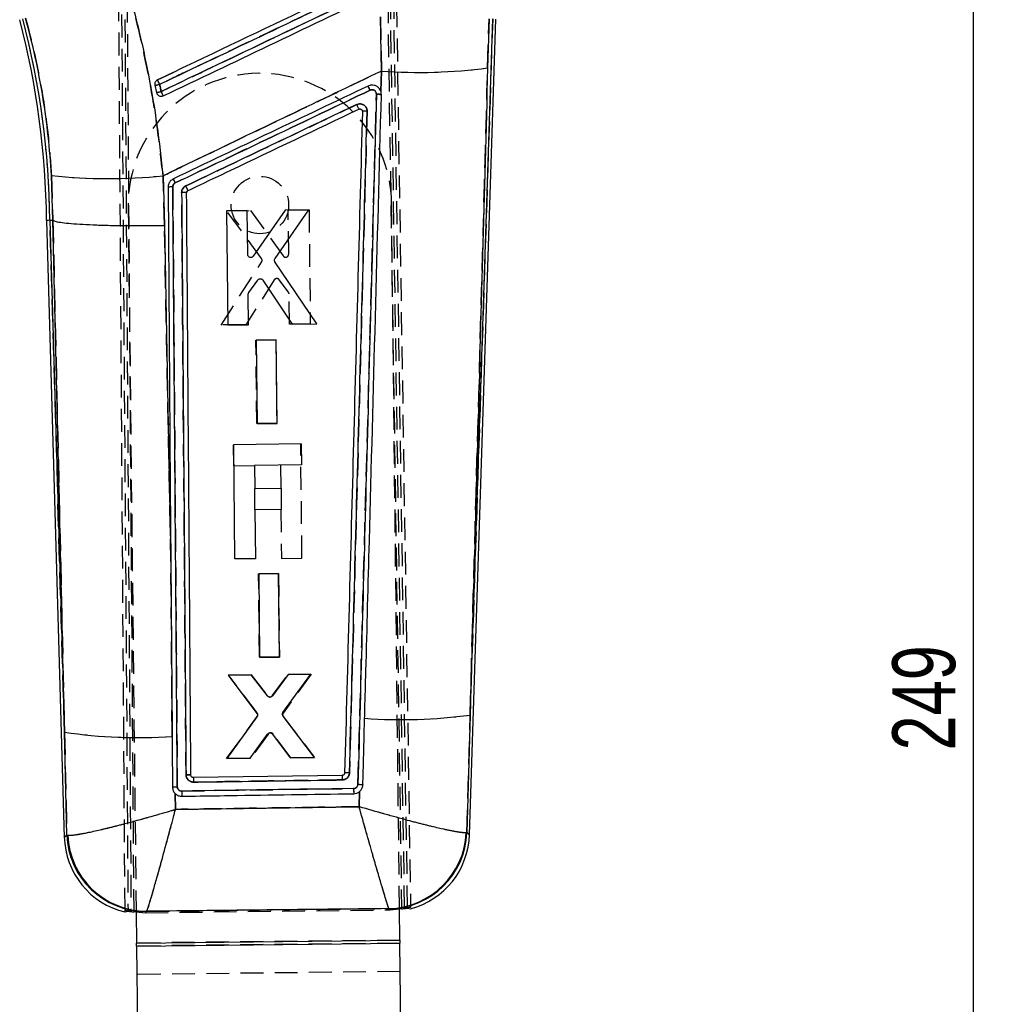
# Model space of a CAD drawing. Extents: x 59 to 551, y 29 to 426.
# Tile 16 of 20: x 235 to 316, y 296 to 378. Entities that reach past the tile are written whole.
import ezdxf

# ---------------------------------------------------------------- set-up
doc = ezdxf.new("R2010")
doc.units = 0
doc.header["$LTSCALE"] = 1.5
doc.linetypes.add('HIDDEN', pattern=[1.905, 1.27, -0.635])
doc.layers.get('0').update_dxf_attribs({"linetype": 'CONTINUOUS'})
doc.styles.add('SLDTEXTSTYLE0', font='TXT', dxfattribs={"width": 0.75})
doc.dimstyles.new('SLDDIMSTYLE0', dxfattribs={"dimtxt": 5.25, "dimasz": 4.953, "dimexe": 0, "dimexo": 0.0625, "dimgap": 1.3125, "dimtad": 1, "dimdec": 0, "dimrnd": 1e-09, "dimzin": 12, "dimtxsty": 'SLDTEXTSTYLE0', "dimsah": 1, "dimcen": 0.09, "dimazin": 3, "dimtfac": 1, "dimtdec": 0, "dimtofl": 0, "dimtmove": 0, "dimatfit": 3, "dimtolj": 1, "dimtzin": 12})

# ---------------------------------------------------------------- blocks, each defined once
blk = doc.blocks.new('_D_1')
at = {"color": 179, "linetype": 'CONTINUOUS'}
for p, q in [((252.981, 421.07), (315.907, 421.07)), ((314.407, 171.89), (314.407, 421.07)), ((300.907, 171.89), (315.907, 171.89))]:
    blk.add_line(p, q, dxfattribs=at)
for points in [[(314.407, 421.07), (313.645, 416.117), (315.169, 416.117)], [(314.407, 171.89), (315.169, 176.843), (313.645, 176.843)]]:
    blk.add_solid(points, dxfattribs=at)
at = {"color": 179, "linetype": 'CONTINUOUS', "insert": (307.639, 316.762, 0.1), "char_height": 5.25, "attachment_point": 1, "rotation": 90, "style": 'SLDTEXTSTYLE0'}
blk.add_mtext('249', dxfattribs=at)

msp = doc.modelspace()

# ---------------------------------------------------------------- linework, layer by layer
at = {"color": 7, "linetype": 'HIDDEN'}
for p, q in [((243.544278, 303.37817), (242.838531, 406.697207)), ((243.0566, 406.800726), (243.796113, 303.32245)), ((243.340659, 406.385862), (244.044784, 303.304476)), ((244.295302, 303.266072), (243.557605, 406.490051)), ((265.317033, 390.85319), (266.648263, 303.51763)), ((267.146052, 303.585985), (265.814061, 390.971475)), ((266.897852, 303.561994), (265.54695, 390.388915)), ((266.045157, 390.507424), (267.396569, 303.647743)), ((264.884764, 378.035688), (264.956773, 373.512366)), ((274.255469, 377.863222), (272.368614, 319.717803)), ((273.834052, 373.775893), (273.953564, 377.873012)), ((264.956773, 373.512366), (264.906713, 371.842646)), ((263.329693, 370.265373), (263.362092, 370.205813)), ((263.372855, 370.13615), (263.372878, 370.136985)), ((237.403593, 364.7898), (237.520772, 361.047403)), ((246.839906, 360.614867), (246.719523, 364.762732)), ((248.43466, 363.363066), (248.276285, 363.363841)), ((248.692165, 363.340118), (248.677896, 363.344469)), ((243.812773, 362.199807), (244.472212, 303.292097)), ((257.177258, 361.901679), (258.913733, 361.921446)), ((257.21772, 358.222024), (257.177258, 361.901679)), ((258.913733, 361.921446), (259.018789, 352.382154)), ((266.470823, 303.539374), (265.811395, 362.446071)), ((252.023156, 361.842991), (254.01708, 361.865693)), ((254.950245, 357.846857), (252.023156, 361.842991)), ((254.01708, 361.865693), (256.757307, 358.069823)), ((238.491978, 318.287351), (237.26683, 361.042337)), ((237.520772, 361.047403), (237.521722, 361.04706)), ((237.521722, 361.04706), (237.788054, 360.947908)), ((246.6886, 360.61252), (246.839906, 360.614867)), ((247.372582, 332.525463), (246.839906, 360.614867)), ((251.56749, 352.297426), (254.958821, 357.559801)), ((256.01256, 356.061817), (253.630913, 352.320873)), ((257.20413, 355.043047), (256.431922, 356.077627)), ((257.282209, 352.36241), (257.254332, 354.89458)), ((253.630913, 352.320873), (251.56749, 352.297426)), ((259.01879, 352.382154), (257.282209, 352.36241)), ((254.482935, 351.030723), (256.149166, 351.049693)), ((254.559665, 344.057002), (254.482935, 351.030723)), ((256.149166, 351.049693), (256.225971, 344.075949)), ((247.476339, 318.229401), (247.287409, 344.074437)), ((256.225971, 344.075949), (254.559665, 344.057002)), ((252.578733, 342.294784), (252.615539, 342.295193)), ((252.578733, 342.294784), (252.598363, 340.541155)), ((258.327501, 332.818673), (258.220715, 342.357942)), ((252.598363, 340.541155), (254.351988, 340.560788)), ((256.526585, 340.585129), (256.548179, 338.656054)), ((254.375423, 338.631728), (254.349777, 338.631445)), ((254.349777, 338.631445), (254.369565, 336.863668)), ((254.369565, 336.863668), (254.395257, 336.863958)), ((256.567969, 336.888277), (256.61374, 332.799488)), ((256.61374, 332.799488), (258.327501, 332.818673)), ((254.705313, 331.516997), (256.371546, 331.535966)), ((254.782024, 324.543365), (254.705313, 331.516997)), ((256.371546, 331.535966), (256.448333, 324.56232)), ((256.448333, 324.56232), (254.782024, 324.543365)), ((252.199835, 323.059605), (254.088924, 323.081122)), ((254.584138, 319.895097), (252.199835, 323.059605)), ((254.088924, 323.081122), (255.438832, 321.316571)), ((255.846492, 321.322398), (257.156355, 323.116043)), ((259.080963, 323.137955), (256.757594, 319.883802)), ((257.156355, 323.116043), (259.080963, 323.137955)), ((252.029794, 316.083261), (254.586597, 319.593274)), ((256.762403, 319.582247), (259.369025, 316.166745)), ((272.107198, 309.897126), (272.368614, 319.717803)), ((238.491978, 318.287351), (238.682649, 309.69669)), ((247.478531, 317.92538), (247.476339, 318.229401)), ((255.501698, 318.124959), (254.060603, 316.106365)), ((257.409099, 316.144453), (255.912827, 318.130412)), ((254.060603, 316.106365), (252.029794, 316.083261)), ((259.369025, 316.166745), (257.409099, 316.144453)), ((249.050816, 314.677493), (249.049702, 314.696909)), ((248.286172, 313.365066), (262.640209, 313.575872)), ((247.760841, 311.837026), (247.735714, 313.159705)), ((263.138606, 313.330696), (263.099481, 312.062645)), ((238.682649, 309.69669), (238.758634, 309.68059)), ((272.107198, 309.897126), (272.04916, 309.886121)), ((265.590849, 303.54602), (265.606578, 303.53316)), ((265.691845, 303.437167), (266.471064, 303.51782)), ((244.472458, 303.270173), (245.244236, 303.208267)), ((245.244236, 303.208267), (265.691845, 303.437167)), ((245.281887, 303.251469), (245.244236, 303.208267)), ((245.331123, 303.307959), (245.351761, 303.324324)), ((265.691845, 303.437167), (265.654221, 303.479524)), ((266.500181, 300.916796), (244.50156, 300.670532)), ((266.502979, 300.66681), (244.504358, 300.420546)), ((266.529564, 298.29196), (244.530943, 298.045696))]:
    msp.add_line(p, q, dxfattribs=at)
at = {"color": 7, "linetype": 'CONTINUOUS'}
for p, q in [((264.956773, 373.512366), (264.884764, 378.035688)), ((272.314208, 309.705229), (274.525694, 377.854445)), ((272.368614, 319.717803), (274.255469, 377.863222)), ((273.953564, 377.873012), (273.834052, 373.775893)), ((264.906713, 371.842646), (264.956773, 373.512366)), ((246.036659, 372.321391), (246.167432, 371.721202)), ((264.906713, 371.842646), (264.898768, 371.862316)), ((237.520772, 361.047403), (237.403593, 364.7898)), ((246.719523, 364.762732), (246.839906, 360.614867)), ((256.917044, 361.898163), (254.262478, 358.041891)), ((256.074078, 357.859434), (258.910977, 361.920097)), ((258.910977, 361.920097), (256.917044, 361.898163)), ((253.756852, 361.863391), (252.020369, 361.84428)), ((252.020369, 361.84428), (252.128887, 352.305026)), ((253.798773, 358.18375), (253.756852, 361.863391)), ((236.996508, 361.036935), (238.473329, 309.499049)), ((237.26683, 361.042337), (237.520772, 361.047403)), ((237.26683, 361.042337), (238.491978, 318.287351)), ((237.521722, 361.04706), (237.520772, 361.047403)), ((259.580215, 352.387124), (256.071932, 357.572259)), ((253.883525, 355.005876), (254.632379, 356.057481)), ((255.051988, 356.051066), (257.516785, 352.36437)), ((253.865474, 352.324159), (253.836657, 354.856321)), ((252.128887, 352.305026), (253.865474, 352.324159)), ((257.516785, 352.36437), (259.580215, 352.387124)), ((256.163891, 351.049544), (254.497652, 351.0312)), ((254.497652, 351.0312), (254.576982, 344.057494)), ((256.243295, 344.075845), (256.163891, 351.049544)), ((254.576982, 344.057494), (256.243295, 344.075845)), ((258.26318, 342.358419), (252.621197, 342.29526)), ((252.727985, 332.755984), (252.621197, 342.29526)), ((258.26318, 342.358419), (258.282811, 340.604791)), ((258.282811, 340.604791), (254.35459, 340.560817)), ((254.35459, 340.560817), (254.376185, 338.631735)), ((254.376185, 338.631735), (256.574587, 338.656345)), ((256.574587, 338.656345), (256.594376, 336.888575)), ((256.594376, 336.888575), (254.395974, 336.863966)), ((254.395974, 336.863966), (254.441747, 332.775169)), ((247.372582, 332.525463), (247.476339, 318.229401)), ((254.441747, 332.775169), (252.727985, 332.755984)), ((256.378404, 331.535728), (254.712165, 331.517392)), ((254.712165, 331.517392), (254.791509, 324.543775)), ((256.457825, 324.562126), (256.378404, 331.535728)), ((254.791509, 324.543775), (256.457825, 324.562126)), ((254.096043, 323.081785), (252.171426, 323.060611)), ((252.171426, 323.060611), (254.567062, 319.859282)), ((255.445731, 321.317912), (254.096043, 323.081785)), ((257.163486, 323.115536), (255.853417, 321.321213)), ((256.739718, 319.919222), (259.052584, 323.136323)), ((259.052584, 323.136323), (257.163486, 323.115536)), ((254.569004, 319.557698), (252.039495, 316.084692)), ((259.378755, 316.16553), (256.744019, 319.617429)), ((272.368614, 319.717803), (272.107198, 309.897126)), ((238.682649, 309.69669), (238.491978, 318.287351)), ((247.476339, 318.229401), (247.478531, 317.92538)), ((253.999428, 316.106283), (255.450868, 318.125242)), ((255.862015, 318.128997), (257.347938, 316.143164)), ((252.039495, 316.084692), (253.999428, 316.106283)), ((257.347938, 316.143164), (259.378755, 316.16553)), ((249.050816, 314.677493), (249.049702, 314.696909)), ((261.688208, 314.678841), (249.256601, 314.494238)), ((247.735714, 313.159705), (247.760841, 311.837026)), ((263.099481, 312.062645), (263.138606, 313.330696)), ((238.682649, 309.69669), (238.758634, 309.68059)), ((272.107198, 309.897126), (272.04916, 309.886121)), ((265.606578, 303.53316), (265.590849, 303.54602)), ((266.500181, 300.916796), (266.470823, 303.539374)), ((266.471064, 303.51782), (266.897852, 303.561994)), ((267.146052, 303.585985), (267.398265, 303.538689)), ((243.545027, 303.268739), (243.544278, 303.37817)), ((243.545027, 303.268739), (243.796113, 303.32245)), ((244.044784, 303.304476), (244.472458, 303.270173)), ((244.472212, 303.292097), (244.50156, 300.670532)), ((245.351761, 303.324324), (245.331123, 303.307959)), ((244.50156, 300.670532), (266.500181, 300.916796)), ((244.504358, 300.420546), (266.502979, 300.66681)), ((244.504358, 300.420546), (244.677487, 284.954918)), ((266.676109, 285.201178), (266.502979, 300.66681))]:
    msp.add_line(p, q, dxfattribs=at)
at = {"color": 8, "linetype": 'CONTINUOUS'}
for p, q in [((265.654221, 303.479524), (265.606578, 303.53316)), ((245.331123, 303.307959), (245.281887, 303.251469))]:
    msp.add_line(p, q, dxfattribs=at)
at = {"color": 7, "linetype": 'HIDDEN', "flags": 128}
for points in [[(246.258733, 372.774341), (246.987811, 373.121747), (247.622187, 373.424047)], [(237.521722, 361.04706), (238.146494, 333.509446), (238.491978, 318.287351)], [(238.682649, 309.69669), (238.496597, 309.521021), (238.473329, 309.499049)], [(272.314208, 309.705229), (272.291197, 309.72656), (272.107198, 309.897126)]]:
    msp.add_lwpolyline(points, dxfattribs=at)
at = {"color": 7, "linetype": 'CONTINUOUS', "flags": 128}
for points in [[(247.140787, 363.804163), (247.326966, 338.751615), (247.372582, 332.525463)], [(238.491978, 318.287351), (238.146494, 333.509446), (237.521722, 361.04706)], [(246.839906, 360.614867), (247.18644, 342.390389), (247.372582, 332.525463)], [(263.410431, 313.897089), (263.431189, 314.665036), (263.518742, 317.905725), (263.560315, 319.445254)], [(247.478531, 317.92538), (247.484294, 317.125567), (247.508927, 313.700454)], [(244.504358, 300.420546), (244.504036, 300.449402), (244.5037, 300.479201), (244.503358, 300.509823), (244.503007, 300.54113), (244.502652, 300.572992), (244.50229, 300.605272), (244.501925, 300.637831), (244.50156, 300.670532)], [(266.500181, 300.916796), (266.500547, 300.884095), (266.500911, 300.851536), (266.501273, 300.819257), (266.501629, 300.787394), (266.50198, 300.756083), (266.502323, 300.725465), (266.502657, 300.695663), (266.502979, 300.66681)]]:
    msp.add_lwpolyline(points, dxfattribs=at)
at = {"color": 8, "linetype": 'CONTINUOUS', "flags": 128}
for points in [[(238.473329, 309.499049), (238.496597, 309.521021), (238.682649, 309.69669)], [(272.107198, 309.897126), (272.291197, 309.72656), (272.314208, 309.705229)]]:
    msp.add_lwpolyline(points, dxfattribs=at)
at = {"color": 7, "linetype": 'HIDDEN'}
msp.add_circle((254.812084, 362.322939), 2.4, dxfattribs=at)
at = {"color": 7, "linetype": 'CONTINUOUS'}
for centre, radius, start, end in [((167.589741, 360.257211), 69.411145, 0.64393431, 14.64136779), ((167.589741, 360.257211), 69.681512, 0.64558282, 14.64136779), ((268.120194, 416.601648), 43.205248, 265.80113487, 277.59958173), ((218.451947, 359.180052), 30.951931, 25.29027938, 26.05326377), ((244.766719, 379.592657), 7.381332, 279.90689383, 283.08075193), ((243.258152, 386.515732), 15.077865, 281.12501448, 282.67621564), ((222.019975, 359.997292), 27.239316, 24.84233908, 25.6895176), ((246.710602, 363.854442), 19.092414, 24.98801687, 26.12646243), ((242.185554, 407.451784), 42.929151, 263.60443918, 276.06260954), ((234.261644, 357.843528), 14.894184, 25.13194588, 26.58227375), ((247.45087, 362.357211), 1.479804, 86.67965456, 102.09561035), ((230.744489, 355.220307), 19.880881, 24.69054849, 25.94054551), ((266.664597, 361.590823), 42.25974, 265.78741822, 277.75718584), ((244.658884, 359.657029), 41.826797, 261.52145157, 273.86538096), ((297.01539, 315.14339), 35.330236, 180.75337848, 181.37090462), ((308.368352, 314.136758), 45.730747, 180.70272942, 181.24179033), ((261.77781, 313.385759), 13.491654, 180.08787902, 181.92448339), ((245.068123, 309.688022), 6.5975, 181.28452295, 256.63547572), ((245.302712, 309.932147), 6.624248, 182.03698398, 270.24573845), ((245.395297, 309.967023), 6.642842, 182.47130973, 269.62448683), ((265.416477, 310.183056), 6.639326, 271.504968, 357.43667091), ((265.488514, 310.155847), 6.623739, 271.02131945, 357.76147227), ((265.720179, 309.91921), 6.5975, 284.71288054, 358.4879248)]:
    msp.add_arc(centre, radius, start, end, dxfattribs=at)
at = {"color": 7, "linetype": 'HIDDEN'}
for centre, radius, start, end in [((167.589741, 360.257211), 69.681512, 0.64558282, 14.64136779), ((268.120194, 416.601648), 43.205248, 265.80113487, 277.59958173), ((254.812084, 362.322939), 11, 0.64136779, 180.64136779), ((218.451947, 359.180052), 30.951931, 25.29027938, 26.05326377), ((244.766719, 379.592657), 7.381332, 279.90689383, 283.08075193), ((243.258152, 386.515732), 15.077865, 281.12501448, 282.67621564), ((222.019975, 359.997292), 27.239316, 24.84233908, 25.6895176), ((247.670972, 364.230927), 18.064583, 25.19244084, 26.39569468), ((242.185554, 407.451784), 42.929151, 263.60443918, 276.06260954), ((234.403846, 357.894635), 14.744156, 25.18685604, 26.65194303), ((247.450777, 362.356977), 1.480014, 86.67650872, 102.09017813), ((230.162329, 355.004606), 20.499973, 24.55863764, 25.77089935), ((266.664597, 361.590823), 42.25974, 265.78741822, 277.75718584), ((244.658884, 359.657029), 41.826797, 261.52145157, 273.86538096), ((292.312096, 314.844166), 30.624334, 180.30931136, 181.02172642), ((310.689259, 314.269561), 48.054057, 180.82712744, 181.34013475), ((288.258816, 313.866699), 39.975792, 180.71899115, 181.33880724), ((245.302712, 309.932147), 6.624248, 182.03698398, 270.24573845), ((245.395297, 309.967023), 6.642842, 182.47130973, 269.62448683), ((265.416477, 310.183056), 6.639326, 271.504968, 357.43667091), ((265.488514, 310.155847), 6.623739, 271.02131945, 357.76147227)]:
    msp.add_arc(centre, radius, start, end, dxfattribs=at)
at = {"color": 7, "linetype": 'CONTINUOUS'}
for points, knots in [([(243.53359, 381.30171), (243.904224, 379.96562), (244.645496, 377.293424), (245.529812, 373.176645), (246.251882, 368.996442), (246.563642, 366.17398), (246.719523, 364.762732)], [0, 0, 0, 0, 0.247644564, 0.49529228, 0.747643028, 1, 1, 1, 1]), ([(264.038357, 381.246575), (263.796888, 381.131508), (262.578055, 380.550699), (257.449705, 378.107043), (251.764661, 375.397972), (247.056956, 373.154703), (246.258733, 372.774341)], [0, 0, 0, 0, 0.0407439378, 0.2056576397, 0.8653138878, 1, 1, 1, 1]), ([(246.437292, 372.402855), (249.429383, 373.828187), (255.356181, 376.651514), (261.282938, 379.474952), (264.217625, 380.873003)], [0, 0, 0, 0, 0.5048410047, 1, 1, 1, 1]), ([(264.333774, 380.269119), (264.089421, 380.152711), (262.86765, 379.570671), (257.736232, 377.126063), (252.058272, 374.42124), (247.357708, 372.182104), (246.566857, 371.805378)], [0, 0, 0, 0, 0.041260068, 0.206300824, 0.866463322, 1, 1, 1, 1]), ([(246.738763, 371.441149), (249.699803, 372.852108), (255.621885, 375.674027), (261.543938, 378.496032), (264.504966, 379.907035)], [0, 0, 0, 0, 0.499999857, 1, 1, 1, 1]), ([(237.403593, 364.7898), (237.323577, 365.88674), (237.16355, 368.080566), (236.701227, 371.382705), (236.084414, 374.681998), (235.524271, 376.848709), (235.244203, 377.93205)], [0, 0, 0, 0, 0.247092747, 0.494173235, 0.747089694, 1, 1, 1, 1]), ([(264.956773, 373.512366), (262.373962, 372.274087), (257.121286, 369.755793), (251.042388, 366.838872), (247.546467, 365.159888), (246.719523, 364.762732)], [0, 0, 0, 0, 0.424811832, 0.863941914, 1, 1, 1, 1]), ([(273.834052, 373.775893), (273.550447, 363.323742), (273.061508, 345.304078), (272.57354, 327.28505), (272.368614, 319.717803)], [0, 0, 0, 0, 0.580041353, 1, 1, 1, 1]), ([(246.258733, 372.774341), (246.221118, 372.751869), (246.14416, 372.70589), (246.064016, 372.593359), (246.022955, 372.461312), (246.026722, 372.367454), (246.036481, 372.322215), (246.036659, 372.321391)], [0, 0, 0, 0, 0.240533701, 0.492123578, 0.743714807, 0.995330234, 1, 1, 1, 1]), ([(246.566857, 371.805378), (246.551651, 371.875504), (246.508462, 372.074669), (246.465274, 372.273823), (246.437292, 372.402855)], [0, 0, 0, 0, 0.352096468, 1, 1, 1, 1]), ([(263.852235, 372.261861), (261.140439, 370.969586), (255.716847, 368.385037), (250.293219, 365.800622), (247.581405, 364.508414)], [0, 0, 0, 0, 0.500000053, 1, 1, 1, 1]), ([(247.745828, 364.169152), (250.457758, 365.460953), (255.88115, 368.044333), (261.30447, 370.627926), (264.015895, 371.919611)], [0, 0, 0, 0, 0.500043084, 1, 1, 1, 1]), ([(264.898768, 371.862316), (264.869007, 371.920563), (264.799569, 372.056463), (264.617839, 372.221437), (264.376396, 372.327107), (264.106062, 372.352004), (263.937826, 372.292258), (263.852233, 372.261861)], [0, 0, 0, 0, 0.156872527, 0.366003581, 0.575002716, 0.783773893, 1, 1, 1, 1]), ([(264.015893, 371.919626), (264.057027, 371.93428), (264.13751, 371.962953), (264.266392, 371.950916), (264.381917, 371.900787), (264.473602, 371.81454), (264.53446, 371.702752), (264.540547, 371.619655), (264.54359, 371.578106)], [0, 0, 0, 0, 0.172889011, 0.338272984, 0.50369726, 0.669140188, 0.834570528, 1, 1, 1, 1]), ([(264.958798, 371.543148), (264.951379, 371.644107), (264.943843, 371.746644), (264.907276, 371.841192), (264.906713, 371.842646)], [0, 0, 0, 0, 0.984613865, 1, 1, 1, 1]), ([(246.167432, 371.721202), (246.180807, 371.679319), (246.208107, 371.593831), (246.276082, 371.516253), (246.320986, 371.482677), (246.329532, 371.476286)], [0, 0, 0, 0, 0.43747959, 0.892939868, 1, 1, 1, 1]), ([(246.329532, 371.476286), (246.369399, 371.453563), (246.449133, 371.408115), (246.588597, 371.395187), (246.685498, 371.416719), (246.732786, 371.438408), (246.738763, 371.441149)], [0, 0, 0, 0, 0.317993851, 0.635993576, 0.953988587, 1, 1, 1, 1]), ([(264.543599, 371.578106), (264.267163, 361.188814), (263.755889, 341.973575), (263.240053, 322.759164), (263.003119, 313.933597)], [0, 0, 0, 0, 0.5406798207, 1, 1, 1, 1]), ([(263.560315, 319.445254), (263.566668, 319.680593), (263.602184, 320.996169), (263.735459, 325.93525), (264.1971, 343.065552), (264.626415, 359.116178), (264.958806, 371.543148)], [0, 0, 0, 0, 0.0135521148, 0.0757581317, 0.2844188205, 1, 1, 1, 1]), ([(264.54359, 371.578106), (264.597747, 371.5764), (264.706062, 371.572989), (264.84381, 371.563706), (264.937988, 371.553179), (264.952027, 371.546422), (264.958799, 371.543163)], [0, 0, 0, 0, 0.254330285, 0.508661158, 0.762992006, 1, 1, 1, 1]), ([(262.900341, 370.718488), (262.65599, 370.60208), (260.27644, 369.468473), (255.517119, 367.201255), (251.002114, 365.050557), (248.62234, 363.916964)], [0, 0, 0, 0, 0.051342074, 0.499980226, 1, 1, 1, 1]), ([(248.807802, 363.524893), (249.023244, 363.627549), (250.216047, 364.195912), (254.974125, 366.46315), (259.516749, 368.627801), (263.082016, 370.326721)], [0, 0, 0, 0, 0.045279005, 0.250689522, 1, 1, 1, 1]), ([(263.372878, 370.136985), (263.126603, 360.926752), (262.634053, 342.506287), (262.137019, 324.08665), (261.888501, 314.876833)], [0, 0, 0, 0, 0.500000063, 1, 1, 1, 1]), ([(262.292649, 314.890229), (262.539596, 324.092117), (263.033925, 342.512048), (263.524072, 360.932774), (263.76936, 370.151215)], [0, 0, 0, 0, 0.499561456, 1, 1, 1, 1]), ([(263.76936, 370.151215), (263.765125, 370.214135), (263.75626, 370.345843), (263.663685, 370.52764), (263.516561, 370.674254), (263.328623, 370.762833), (263.11138, 370.790013), (262.973042, 370.743127), (262.900341, 370.718488)], [0, 0, 0, 0, 0.152254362, 0.318706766, 0.483138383, 0.649464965, 0.815783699, 1, 1, 1, 1]), ([(262.900341, 370.718488), (262.906085, 370.706286), (262.922629, 370.671142), (262.95835, 370.595033), (263.004841, 370.495489), (263.048151, 370.401923), (263.075171, 370.342757), (263.07991, 370.331655), (263.082016, 370.326721)], [0, 0, 0, 0, 0.063756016, 0.183630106, 0.398493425, 0.613350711, 0.828197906, 1, 1, 1, 1]), ([(263.082016, 370.326721), (263.10178, 370.333695), (263.144298, 370.348696), (263.214003, 370.343959), (263.279234, 370.316684), (263.33302, 370.269799), (263.352355, 370.227245), (263.362092, 370.205813)], [0, 0, 0, 0, 0.182249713, 0.392083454, 0.593524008, 0.795288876, 1, 1, 1, 1]), ([(263.362092, 370.205813), (263.362468, 370.204687), (263.369817, 370.182634), (263.371384, 370.159211), (263.37287, 370.136985)], [0, 0, 0, 0, 0.051073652, 1, 1, 1, 1]), ([(263.76936, 370.151215), (263.717164, 370.152097), (263.612772, 370.15386), (263.48211, 370.151365), (263.390836, 370.145467), (263.378849, 370.139256), (263.372855, 370.13615)], [0, 0, 0, 0, 0.2500001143, 0.4999997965, 0.749999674, 1, 1, 1, 1]), ([(247.581405, 364.508414), (247.50655, 364.463208), (247.356842, 364.372798), (247.206017, 364.153053), (247.145211, 363.953642), (247.141717, 363.835638), (247.140785, 363.804163)], [0, 0, 0, 0, 0.297195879, 0.594381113, 0.89180662, 1, 1, 1, 1]), ([(247.536577, 363.834531), (247.537012, 363.8494), (247.538655, 363.905428), (247.567516, 364.000227), (247.639219, 364.104682), (247.71033, 364.147685), (247.745828, 364.169152)], [0, 0, 0, 0, 0.107589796, 0.405411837, 0.703188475, 1, 1, 1, 1]), ([(247.913116, 313.731202), (247.85217, 321.963754), (247.767191, 333.442697), (247.641204, 350.14384), (247.576486, 358.612404), (247.536578, 363.834531)], [0, 0, 0, 0, 0.4929376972, 0.687320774, 1, 1, 1, 1]), ([(248.62234, 363.916964), (248.563424, 363.881252), (248.445593, 363.809827), (248.327072, 363.636503), (248.279749, 363.480057), (248.277001, 363.387877), (248.276285, 363.363841)], [0, 0, 0, 0, 0.2982187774, 0.596425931, 0.8947673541, 1, 1, 1, 1]), ([(248.692165, 363.340118), (248.685308, 363.343465), (248.671108, 363.350395), (248.576638, 363.358654), (248.438759, 363.363975), (248.330443, 363.363886), (248.276285, 363.363841)], [0, 0, 0, 0, 0.237382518, 0.491589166, 0.745793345, 1, 1, 1, 1]), ([(248.276285, 363.363841), (248.338143, 355.256603), (248.400073, 347.14002), (248.521799, 330.925666), (248.581819, 322.818517), (248.64177, 314.720714)], [0, 0, 0, 0, 0.5000000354, 0.5005764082, 1, 1, 1, 1]), ([(248.692165, 363.340118), (248.694099, 363.361972), (248.698107, 363.407253), (248.732002, 363.468237), (248.772632, 363.506345), (248.800327, 363.52095), (248.807804, 363.524893)], [0, 0, 0, 0, 0.285118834, 0.590779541, 0.889530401, 1, 1, 1, 1]), ([(249.049702, 314.696909), (249.048461, 314.869489), (249.039457, 316.122259), (248.999325, 321.695797), (248.883073, 337.737555), (248.77151, 352.699243), (248.692165, 363.340118)], [0, 0, 0, 0, 0.010643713, 0.077263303, 0.343742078, 1, 1, 1, 1]), ([(237.26683, 361.042337), (237.087148, 361.038845), (236.906908, 361.035342), (236.997064, 361.036952), (236.997343, 361.036957)], [0, 0, 0, 0, 0.996905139, 1, 1, 1, 1]), ([(237.521722, 361.04706), (237.592852, 361.013494), (237.735112, 360.94636), (238.266156, 360.854947), (239.02028, 360.77404), (239.990751, 360.705925), (241.15191, 360.653068), (242.465462, 360.616337), (243.899296, 360.597518), (245.322942, 360.596572), (246.313643, 360.6066), (246.789474, 360.614075), (246.839906, 360.614867)], [0, 0, 0, 0, 0.1120074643, 0.22401498, 0.3360223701, 0.4480298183, 0.5600393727, 0.6720490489, 0.784062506, 0.8960760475, 0.9889854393, 1, 1, 1, 1]), ([(253.996301, 357.93873), (253.969029, 357.947877), (253.914491, 357.966169), (253.850559, 358.025933), (253.807652, 358.100612), (253.801685, 358.156482), (253.798773, 358.18375)], [0, 0, 0, 0, 0.252651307, 0.505264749, 0.758535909, 1, 1, 1, 1]), ([(254.262478, 358.041891), (254.24393, 358.019971), (254.206832, 357.976128), (254.127737, 357.938702), (254.0547, 357.928504), (254.011491, 357.93607), (253.996301, 357.93873)], [0, 0, 0, 0, 0.282595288, 0.565232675, 0.84715248, 1, 1, 1, 1]), ([(256.071932, 357.572259), (256.058262, 357.597573), (256.030921, 357.648203), (256.025061, 357.735708), (256.042432, 357.808033), (256.065761, 357.845925), (256.074078, 357.859434)], [0, 0, 0, 0, 0.281241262, 0.562479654, 0.844020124, 1, 1, 1, 1]), ([(254.632379, 356.057481), (254.651536, 356.079211), (254.68985, 356.122671), (254.770373, 356.158754), (254.84751, 356.168026), (254.893855, 356.157638), (254.912165, 356.153534)], [0, 0, 0, 0, 0.274030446, 0.548085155, 0.821460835, 1, 1, 1, 1]), ([(254.912165, 356.153534), (254.939233, 356.142938), (254.994864, 356.121161), (255.03261, 356.074847), (255.05199, 356.051066)], [0, 0, 0, 0, 0.486547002, 1, 1, 1, 1]), ([(253.836657, 354.856321), (253.838831, 354.885026), (253.842889, 354.938618), (253.870639, 354.984547), (253.883525, 355.005876)], [0, 0, 0, 0, 0.535614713, 1, 1, 1, 1]), ([(255.622077, 321.219922), (255.593576, 321.225844), (255.536576, 321.237688), (255.478676, 321.279062), (255.452881, 321.309481), (255.445731, 321.317912)], [0, 0, 0, 0, 0.419563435, 0.839112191, 1, 1, 1, 1]), ([(255.853417, 321.321213), (255.838867, 321.304802), (255.804933, 321.266528), (255.732333, 321.228427), (255.666246, 321.216921), (255.629648, 321.219408), (255.622077, 321.219922)], [0, 0, 0, 0, 0.249297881, 0.581409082, 0.913405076, 1, 1, 1, 1]), ([(254.56706, 319.859282), (254.581953, 319.834603), (254.61174, 319.785242), (254.621755, 319.698056), (254.606883, 319.619032), (254.580397, 319.576145), (254.569004, 319.557698)], [0, 0, 0, 0, 0.26625549, 0.532527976, 0.798927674, 1, 1, 1, 1]), ([(256.744019, 319.617429), (256.728913, 319.641903), (256.698704, 319.690847), (256.687839, 319.777722), (256.701939, 319.857101), (256.728277, 319.900409), (256.739718, 319.919222)], [0, 0, 0, 0, 0.265316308, 0.530601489, 0.796084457, 1, 1, 1, 1]), ([(255.450868, 318.125242), (255.470457, 318.146993), (255.509636, 318.190499), (255.591484, 318.226246), (255.657281, 318.233021), (255.692862, 318.228277), (255.699749, 318.227359)], [0, 0, 0, 0, 0.30893709, 0.617906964, 0.92604612, 1, 1, 1, 1]), ([(255.699749, 318.227359), (255.727746, 318.219743), (255.783738, 318.20451), (255.83537, 318.162296), (255.857665, 318.134435), (255.862017, 318.128997)], [0, 0, 0, 0, 0.445929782, 0.891840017, 1, 1, 1, 1]), ([(249.049702, 314.696909), (249.043391, 314.700359), (249.030668, 314.707314), (248.936757, 314.715543), (248.801874, 314.720777), (248.695138, 314.720735), (248.64177, 314.720714)], [0, 0, 0, 0, 0.246980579, 0.497986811, 0.748991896, 1, 1, 1, 1]), ([(248.64177, 314.720714), (248.641956, 314.712336), (248.643667, 314.635612), (248.676491, 314.49085), (248.790145, 314.30792), (248.961115, 314.175716), (249.130013, 314.120122), (249.22896, 314.116584), (249.259391, 314.115496)], [0, 0, 0, 0, 0.026320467, 0.241049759, 0.455801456, 0.690181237, 0.904717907, 1, 1, 1, 1]), ([(249.256601, 314.494238), (249.233418, 314.496358), (249.187052, 314.500597), (249.125125, 314.53562), (249.07822, 314.587424), (249.05639, 314.638486), (249.051981, 314.66934), (249.050816, 314.677493)], [0, 0, 0, 0, 0.22977266, 0.459551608, 0.688981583, 0.917817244, 1, 1, 1, 1]), ([(249.256601, 314.494238), (249.256474, 314.489748), (249.256221, 314.480767), (249.256544, 314.410753), (249.257414, 314.304579), (249.258475, 314.197816), (249.259208, 314.131925), (249.259391, 314.115496)], [0, 0, 0, 0, 0.2243485, 0.448695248, 0.673042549, 0.918473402, 1, 1, 1, 1]), ([(249.259391, 314.115496), (249.530027, 314.119467), (250.883206, 314.139322), (255.028496, 314.200166), (258.903154, 314.257098), (261.695267, 314.298124)], [0, 0, 0, 0, 0.065287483, 0.326437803, 1, 1, 1, 1]), ([(261.888502, 314.876833), (261.885584, 314.854025), (261.879747, 314.808411), (261.842817, 314.748448), (261.78971, 314.703782), (261.734691, 314.682263), (261.700009, 314.679716), (261.688208, 314.678849)], [0, 0, 0, 0, 0.221137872, 0.442249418, 0.663662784, 0.88556352, 1, 1, 1, 1]), ([(261.695267, 314.298139), (261.76373, 314.306326), (261.90065, 314.3227), (262.081273, 314.43159), (262.216172, 314.589109), (262.281527, 314.752427), (262.289837, 314.855394), (262.292649, 314.890229)], [0, 0, 0, 0, 0.221611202, 0.443201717, 0.664848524, 0.886612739, 1, 1, 1, 1]), ([(262.292649, 314.890229), (262.239698, 314.891306), (262.133795, 314.89346), (262.000361, 314.891387), (261.906948, 314.885766), (261.894645, 314.879637), (261.888494, 314.876572)], [0, 0, 0, 0, 0.250000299, 0.500000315, 0.75000032, 1, 1, 1, 1]), ([(247.508927, 313.700454), (247.513483, 313.703539), (247.522657, 313.709752), (247.592259, 313.718537), (247.696272, 313.725686), (247.810307, 313.729888), (247.885147, 313.730845), (247.913116, 313.731202)], [0, 0, 0, 0, 0.2129081, 0.428793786, 0.644679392, 0.867207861, 1, 1, 1, 1]), ([(247.508927, 313.700454), (247.521527, 313.598189), (247.544852, 313.408869), (247.66012, 313.237414), (247.728126, 313.167505), (247.735714, 313.159705)], [0, 0, 0, 0, 0.510678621, 0.94540593, 1, 1, 1, 1]), ([(248.286172, 313.365066), (248.244898, 313.368742), (248.161516, 313.376168), (248.049889, 313.438897), (247.965232, 313.532323), (247.92019, 313.63568), (247.915122, 313.704116), (247.913116, 313.731202)], [0, 0, 0, 0, 0.212863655, 0.430023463, 0.644687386, 0.859372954, 1, 1, 1, 1]), ([(262.641045, 313.57588), (257.856849, 313.507808), (253.071857, 313.439726), (248.286968, 313.365078), (248.286172, 313.365066)], [0, 0, 0, 0, 0.999833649, 1, 1, 1, 1]), ([(263.003129, 313.933597), (263.001356, 313.912063), (262.996192, 313.849345), (262.95603, 313.750333), (262.87403, 313.655463), (262.76473, 313.590288), (262.682183, 313.580677), (262.641044, 313.575887)], [0, 0, 0, 0, 0.115793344, 0.337256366, 0.558669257, 0.780059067, 1, 1, 1, 1]), ([(263.003119, 313.933597), (263.056504, 313.931716), (263.163274, 313.927955), (263.298089, 313.918302), (263.39099, 313.907407), (263.40404, 313.900481), (263.410431, 313.897089)], [0, 0, 0, 0, 0.252537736, 0.505074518, 0.75761054, 1, 1, 1, 1]), ([(263.138606, 313.330696), (263.154111, 313.344585), (263.234091, 313.416228), (263.347296, 313.578917), (263.40344, 313.768967), (263.409302, 313.87627), (263.410439, 313.897089)], [0, 0, 0, 0, 0.096836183, 0.499510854, 0.902892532, 1, 1, 1, 1]), ([(247.735714, 313.159705), (247.786543, 313.116253), (247.903542, 313.016236), (248.102773, 312.942247), (248.24169, 312.935287), (248.293766, 312.932679)], [0, 0, 0, 0, 0.324415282, 0.746740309, 1, 1, 1, 1]), ([(248.293766, 312.932679), (248.535375, 312.936338), (249.859521, 312.956396), (254.644364, 313.028391), (259.187628, 313.094973), (262.648345, 313.145691)], [0, 0, 0, 0, 0.050494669, 0.276738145, 1, 1, 1, 1]), ([(262.648345, 313.145698), (262.735638, 313.155667), (262.91107, 313.175703), (263.067991, 313.270921), (263.136829, 313.329191), (263.138606, 313.330696)], [0, 0, 0, 0, 0.491046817, 0.986857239, 1, 1, 1, 1]), ([(238.758634, 309.68059), (238.960089, 309.682419), (239.346807, 309.68593), (240.575114, 309.924031), (241.90806, 310.230405), (243.438339, 310.61482), (245.197942, 311.091038), (246.731797, 311.531465), (247.535135, 311.769608), (247.754546, 311.835146), (247.760841, 311.837026)], [0, 0, 0, 0, 0.1967579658, 0.3777007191, 0.5053076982, 0.6329408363, 0.8098473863, 0.9480611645, 0.9985099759, 1, 1, 1, 1]), ([(245.351761, 303.324324), (245.407494, 303.466639), (245.514482, 303.739828), (245.8454, 304.842986), (246.20261, 306.089981), (246.611425, 307.555527), (247.080133, 309.27626), (247.487796, 310.802585), (247.700936, 311.609696), (247.759171, 311.830688), (247.760841, 311.837026)], [0, 0, 0, 0, 0.196757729, 0.3777005, 0.505307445, 0.632939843, 0.809846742, 0.9480609, 0.998510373, 1, 1, 1, 1]), ([(247.760841, 311.837026), (250.280981, 311.874741), (255.39384, 311.951257), (260.50674, 312.025166), (263.099481, 312.062645)], [0, 0, 0, 0, 0.4929023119, 1, 1, 1, 1]), ([(265.590849, 303.54602), (265.567855, 303.604768), (265.521864, 303.72227), (265.380926, 304.160492), (265.192765, 304.773219), (264.943259, 305.608104), (264.624685, 306.695453), (264.204871, 308.149982), (263.694243, 309.943068), (263.302514, 311.336167), (263.101246, 312.056326), (263.099481, 312.062645)], [0, 0, 0, 0, 0.106348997, 0.212706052, 0.31593182, 0.419168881, 0.545359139, 0.671572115, 0.830899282, 0.99851643, 1, 1, 1, 1]), ([(272.04916, 309.886121), (271.963551, 309.883394), (271.792326, 309.877939), (271.279455, 309.951032), (270.598919, 310.080431), (269.699887, 310.277718), (268.555204, 310.554109), (267.050024, 310.943167), (265.222906, 311.443901), (263.823844, 311.847896), (263.105781, 312.060777), (263.099481, 312.062645)], [0, 0, 0, 0, 0.106349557, 0.212707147, 0.315933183, 0.4191703, 0.545360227, 0.671573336, 0.830900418, 0.998516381, 1, 1, 1, 1]), ([(265.590849, 303.54602), (262.191567, 303.508711), (255.4452, 303.434667), (248.698841, 303.360915), (245.351761, 303.324324)], [0, 0, 0, 0, 0.503868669, 1, 1, 1, 1]), ([(266.648263, 303.51763), (266.704802, 303.526649), (266.817888, 303.544688), (266.96827, 303.568974), (267.081037, 303.585267), (267.134289, 303.589501), (267.14334, 303.586796), (267.146052, 303.585985)], [0, 0, 0, 0, 0.227713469, 0.455465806, 0.681931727, 0.904686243, 1, 1, 1, 1]), ([(267.396569, 303.647743), (267.396569, 303.647748), (267.396568, 303.647771), (267.396559, 303.647953), (267.396466, 303.64847), (267.394995, 303.65058), (267.381416, 303.652479), (267.326237, 303.645916), (267.215508, 303.625479), (267.068119, 303.595913), (266.955524, 303.573483), (266.897852, 303.561994)], [0, 0, 0, 0, 0.0004401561, 0.0022034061, 0.0092546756, 0.0374667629, 0.1507673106, 0.3576804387, 0.5652133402, 0.7772963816, 1, 1, 1, 1]), ([(244.044784, 303.304476), (243.987788, 303.314422), (243.873782, 303.334316), (243.722258, 303.360985), (243.609366, 303.378822), (243.551967, 303.384017), (243.546406, 303.379788), (243.544278, 303.37817)], [0, 0, 0, 0, 0.2193191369, 0.4386989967, 0.6561232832, 0.8683698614, 1, 1, 1, 1]), ([(243.796113, 303.32245), (243.805259, 303.323875), (243.823549, 303.326724), (243.916874, 303.317002), (244.047724, 303.299808), (244.181962, 303.281306), (244.266503, 303.269943), (244.295302, 303.266072)], [0, 0, 0, 0, 0.219330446, 0.438615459, 0.659397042, 0.883973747, 1, 1, 1, 1])]:
    msp.add_open_spline(points, degree=3, knots=knots, dxfattribs=at)
at = {"color": 7, "linetype": 'HIDDEN'}
for points, knots in [([(246.719523, 364.762732), (246.566889, 366.147847), (246.261623, 368.918039), (245.549807, 373.073065), (244.66551, 377.217305), (243.910895, 379.940246), (243.53359, 381.30171)], [0, 0, 0, 0, 0.247683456, 0.495360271, 0.747681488, 1, 1, 1, 1]), ([(264.217625, 380.873003), (263.97327, 380.756595), (262.751497, 380.174556), (257.620057, 377.729986), (251.937628, 375.023023), (247.23261, 372.781717), (246.437292, 372.402855)], [0, 0, 0, 0, 0.041229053, 0.206145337, 0.865809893, 1, 1, 1, 1]), ([(246.566857, 371.805378), (246.811214, 371.921781), (248.032995, 372.503796), (253.164494, 374.948212), (258.842434, 377.653076), (263.542935, 379.892367), (264.333774, 380.269119)], [0, 0, 0, 0, 0.041260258, 0.206300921, 0.866463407, 1, 1, 1, 1]), ([(235.244203, 377.93205), (235.518106, 376.87413), (236.065919, 374.758267), (236.684147, 371.486648), (237.156609, 368.159119), (237.321264, 365.912926), (237.403593, 364.7898)], [0, 0, 0, 0, 0.247016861, 0.494038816, 0.74701285, 1, 1, 1, 1]), ([(246.719523, 364.762732), (247.546454, 365.159883), (251.107618, 366.870207), (257.186538, 369.787082), (262.439228, 372.305379), (264.956773, 373.512366)], [0, 0, 0, 0, 0.136056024, 0.585923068, 1, 1, 1, 1]), ([(272.368614, 319.717803), (272.57354, 327.28505), (273.061508, 345.304078), (273.550447, 363.323742), (273.834052, 373.775893)], [0, 0, 0, 0, 0.419958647, 1, 1, 1, 1]), ([(246.437292, 372.402855), (246.465274, 372.273823), (246.508462, 372.074669), (246.551651, 371.875504), (246.566857, 371.805378)], [0, 0, 0, 0, 0.647903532, 1, 1, 1, 1]), ([(264.01731, 371.920296), (261.305412, 370.628382), (255.881746, 368.044615), (250.458003, 365.461071), (247.746197, 364.169331)], [0, 0, 0, 0, 0.500012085, 1, 1, 1, 1]), ([(264.543592, 371.57818), (264.540314, 371.621051), (264.533858, 371.705483), (264.471106, 371.817765), (264.378535, 371.902997), (264.262202, 371.952009), (264.135046, 371.96232), (264.056382, 371.934242), (264.01731, 371.920296)], [0, 0, 0, 0, 0.170988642, 0.336758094, 0.502514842, 0.668232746, 0.835210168, 1, 1, 1, 1]), ([(263.003117, 313.933478), (263.281953, 324.322358), (263.797668, 343.536859), (264.308819, 362.752182), (264.543601, 371.57818)], [0, 0, 0, 0, 0.540679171, 1, 1, 1, 1]), ([(264.958799, 371.543163), (264.952027, 371.546426), (264.937988, 371.55319), (264.843812, 371.563756), (264.706063, 371.573047), (264.597749, 371.576469), (264.543592, 371.57818)], [0, 0, 0, 0, 0.237009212, 0.491340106, 0.745670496, 1, 1, 1, 1]), ([(248.623368, 363.917456), (251.002801, 365.050881), (255.761822, 367.317805), (260.520783, 369.584902), (262.900341, 370.718488)], [0, 0, 0, 0, 0.499983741, 1, 1, 1, 1]), ([(263.76936, 370.151215), (263.524072, 360.932774), (263.033925, 342.512048), (262.539596, 324.092117), (262.292649, 314.890229)], [0, 0, 0, 0, 0.500438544, 1, 1, 1, 1]), ([(262.900341, 370.718488), (262.907202, 370.721577), (262.976465, 370.752769), (263.120472, 370.785942), (263.328212, 370.763671), (263.51667, 370.674033), (263.663656, 370.5277), (263.756266, 370.345829), (263.765127, 370.214131), (263.76936, 370.151215)], [0, 0, 0, 0, 0.018271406, 0.184451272, 0.350722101, 0.517000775, 0.681385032, 0.847789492, 1, 1, 1, 1]), ([(247.746197, 364.169331), (247.733021, 364.162431), (247.683286, 364.136387), (247.610535, 364.068941), (247.547806, 363.958677), (247.54032, 363.875897), (247.536577, 363.834501)], [0, 0, 0, 0, 0.107230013, 0.404759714, 0.702343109, 1, 1, 1, 1]), ([(247.536578, 363.834501), (247.601154, 355.365949), (247.720188, 339.755597), (247.844424, 323.054565), (247.905079, 314.822039), (247.913116, 313.731202)], [0, 0, 0, 0, 0.507062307, 0.934684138, 1, 1, 1, 1]), ([(248.276285, 363.363841), (248.277001, 363.387877), (248.279749, 363.480057), (248.327073, 363.636501), (248.445809, 363.810154), (248.564073, 363.881623), (248.623368, 363.917456)], [0, 0, 0, 0, 0.105060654, 0.402914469, 0.700634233, 1, 1, 1, 1]), ([(248.64177, 314.720714), (248.581775, 322.827857), (248.461785, 339.042145), (248.338118, 355.256609), (248.276285, 363.363841)], [0, 0, 0, 0, 0.499999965, 1, 1, 1, 1]), ([(254.958821, 357.559801), (254.971907, 357.585386), (254.998077, 357.636553), (255.002028, 357.724021), (254.983126, 357.795976), (254.958929, 357.83342), (254.950245, 357.846857)], [0, 0, 0, 0, 0.280609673, 0.561175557, 0.842521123, 1, 1, 1, 1]), ([(256.757307, 358.069823), (256.776391, 358.048272), (256.81456, 358.00517), (256.894723, 357.969544), (256.967927, 357.961126), (257.010824, 357.969675), (257.025727, 357.972645)], [0, 0, 0, 0, 0.28346575, 0.566945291, 0.84954481, 1, 1, 1, 1]), ([(257.025727, 357.972645), (257.052728, 357.982368), (257.10673, 358.001812), (257.169243, 358.062814), (257.210636, 358.138433), (257.215388, 358.194511), (257.21772, 358.222024)], [0, 0, 0, 0, 0.252105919, 0.504213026, 0.756756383, 1, 1, 1, 1]), ([(256.150055, 356.167392), (256.123291, 356.156224), (256.068169, 356.133222), (256.03145, 356.086073), (256.01256, 356.061817)], [0, 0, 0, 0, 0.485541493, 1, 1, 1, 1]), ([(256.431922, 356.077627), (256.412234, 356.098966), (256.372855, 356.141646), (256.291308, 356.175902), (256.214026, 356.183295), (256.168053, 356.171866), (256.150057, 356.167392)], [0, 0, 0, 0, 0.274836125, 0.549715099, 0.823733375, 1, 1, 1, 1]), ([(257.254332, 354.89458), (257.251507, 354.923269), (257.246236, 354.97678), (257.217472, 355.022049), (257.20413, 355.043047)], [0, 0, 0, 0, 0.536148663, 1, 1, 1, 1]), ([(255.438832, 321.316571), (255.453478, 321.299998), (255.481126, 321.268714), (255.519391, 321.252119), (255.537384, 321.244315)], [0, 0, 0, 0, 0.529771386, 1, 1, 1, 1]), ([(255.602471, 321.225443), (255.61821, 321.222089), (255.641404, 321.217147), (255.664848, 321.21967), (255.672383, 321.220481)], [0, 0, 0, 0, 0.678568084, 1, 1, 1, 1]), ([(254.586597, 319.593274), (254.601145, 319.618071), (254.630241, 319.667663), (254.639173, 319.754717), (254.623323, 319.833774), (254.596018, 319.876506), (254.584138, 319.895097)], [0, 0, 0, 0, 0.265123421, 0.530245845, 0.795627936, 1, 1, 1, 1]), ([(256.757594, 319.883802), (256.743263, 319.858807), (256.714601, 319.808816), (256.706526, 319.72148), (256.723127, 319.642791), (256.750577, 319.600477), (256.762403, 319.582247)], [0, 0, 0, 0, 0.266047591, 0.532102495, 0.798412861, 1, 1, 1, 1]), ([(255.661721, 318.226935), (255.633917, 318.218699), (255.57831, 318.202229), (255.527619, 318.15888), (255.505944, 318.130515), (255.501698, 318.124959)], [0, 0, 0, 0, 0.445719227, 0.891420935, 1, 1, 1, 1]), ([(255.912827, 318.130412), (255.892742, 318.151732), (255.852572, 318.194373), (255.769882, 318.228287), (255.703961, 318.233526), (255.668529, 318.227997), (255.661721, 318.226935)], [0, 0, 0, 0, 0.309173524, 0.618375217, 0.926685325, 1, 1, 1, 1]), ([(248.64177, 314.720714), (248.695138, 314.720735), (248.801874, 314.720777), (248.936757, 314.715543), (249.030668, 314.707314), (249.043391, 314.700359), (249.049702, 314.696909)], [0, 0, 0, 0, 0.251008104, 0.502013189, 0.753019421, 1, 1, 1, 1]), ([(249.259391, 314.115496), (249.222561, 314.11714), (249.117164, 314.121846), (248.949979, 314.183076), (248.792027, 314.309184), (248.682995, 314.478548), (248.644951, 314.622248), (248.642256, 314.705655), (248.64177, 314.720714)], [0, 0, 0, 0, 0.115202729, 0.329681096, 0.544167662, 0.738060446, 0.952706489, 1, 1, 1, 1]), ([(261.692631, 314.298087), (261.421995, 314.294111), (260.068814, 314.274231), (255.924399, 314.213318), (252.050623, 314.156462), (249.259391, 314.115496)], [0, 0, 0, 0, 0.0653013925, 0.3265070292, 1, 1, 1, 1]), ([(262.292649, 314.890229), (262.289837, 314.855394), (262.281527, 314.752427), (262.216171, 314.589108), (262.081274, 314.431596), (261.89988, 314.322219), (261.762006, 314.306165), (261.692631, 314.298087)], [0, 0, 0, 0, 0.113069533, 0.334212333, 0.555238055, 0.776207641, 1, 1, 1, 1]), ([(247.913116, 313.731202), (247.915122, 313.704116), (247.92019, 313.63568), (247.965232, 313.532323), (248.049889, 313.438897), (248.161516, 313.376168), (248.244898, 313.368742), (248.286172, 313.365066)], [0, 0, 0, 0, 0.140627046, 0.355312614, 0.569976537, 0.787136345, 1, 1, 1, 1]), ([(262.640209, 313.575872), (262.661761, 313.577363), (262.724613, 313.581709), (262.824286, 313.620508), (262.920395, 313.701151), (262.987236, 313.809658), (262.99783, 313.892217), (263.003125, 313.933478)], [0, 0, 0, 0, 0.115416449, 0.336584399, 0.557772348, 0.778984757, 1, 1, 1, 1]), ([(263.003139, 313.933947), (263.056522, 313.932021), (263.163289, 313.928167), (263.298101, 313.918445), (263.391003, 313.90756), (263.404057, 313.900767), (263.410449, 313.897439)], [0, 0, 0, 0, 0.25253653, 0.505074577, 0.757611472, 1, 1, 1, 1]), ([(238.758634, 309.68059), (238.847185, 309.676227), (239.024294, 309.667501), (239.699888, 309.75334), (240.776997, 309.965508), (242.247546, 310.313478), (243.758701, 310.699888), (245.605146, 311.2046), (247.025614, 311.617413), (247.754546, 311.835146), (247.760841, 311.837026)], [0, 0, 0, 0, 0.103459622, 0.206926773, 0.4124628, 0.538776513, 0.665114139, 0.827480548, 0.998510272, 1, 1, 1, 1]), ([(245.351761, 303.324324), (245.37646, 303.381521), (245.425861, 303.495919), (245.609651, 304.055861), (245.899693, 305.026736), (246.293392, 306.412812), (246.696816, 307.86711), (247.188525, 309.678005), (247.565705, 311.096506), (247.759171, 311.830688), (247.760841, 311.837026)], [0, 0, 0, 0, 0.10345954, 0.206926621, 0.41246252, 0.53877601, 0.66511346, 0.827479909, 0.998510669, 1, 1, 1, 1]), ([(263.099481, 312.062645), (260.50674, 312.025166), (255.39384, 311.951257), (250.280981, 311.874741), (247.760841, 311.837026)], [0, 0, 0, 0, 0.5070976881, 1, 1, 1, 1]), ([(265.590849, 303.54602), (265.567855, 303.604768), (265.521864, 303.72227), (265.380926, 304.160492), (265.192765, 304.773219), (264.943259, 305.608104), (264.624685, 306.695453), (264.204871, 308.149982), (263.694243, 309.943068), (263.302514, 311.336167), (263.101246, 312.056326), (263.099481, 312.062645)], [0, 0, 0, 0, 0.106348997, 0.212706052, 0.31593182, 0.419168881, 0.545359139, 0.671572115, 0.830899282, 0.99851643, 1, 1, 1, 1]), ([(272.04916, 309.886121), (271.963551, 309.883394), (271.792326, 309.877939), (271.279455, 309.951032), (270.598919, 310.080431), (269.699887, 310.277718), (268.555204, 310.554109), (267.050024, 310.943167), (265.222906, 311.443901), (263.823844, 311.847896), (263.105781, 312.060777), (263.099481, 312.062645)], [0, 0, 0, 0, 0.106349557, 0.212707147, 0.315933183, 0.4191703, 0.545360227, 0.671573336, 0.830900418, 0.998516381, 1, 1, 1, 1]), ([(245.351761, 303.324324), (248.698841, 303.360915), (255.4452, 303.434667), (262.191567, 303.508711), (265.590849, 303.54602)], [0, 0, 0, 0, 0.496131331, 1, 1, 1, 1])]:
    msp.add_open_spline(points, degree=3, knots=knots, dxfattribs=at)

# ---------------------------------------------------------------- dimensions: what is measured, and where the dimension line sits
at = {"color": 179, "linetype": 'CONTINUOUS'}
dim = msp.add_linear_dim(base=(314.406973, 421.069627), p1=(299.406973, 171.890398), p2=(251.481025, 421.069627), angle=90, dimstyle='SLDDIMSTYLE0', dxfattribs=at)
dim.commit()
dim.dimension.update_dxf_attribs({"geometry": '_D_1', "text_midpoint": (314.406973, 324.713766), "dimtype": 160})

doc.saveas('drawing.dxf')
